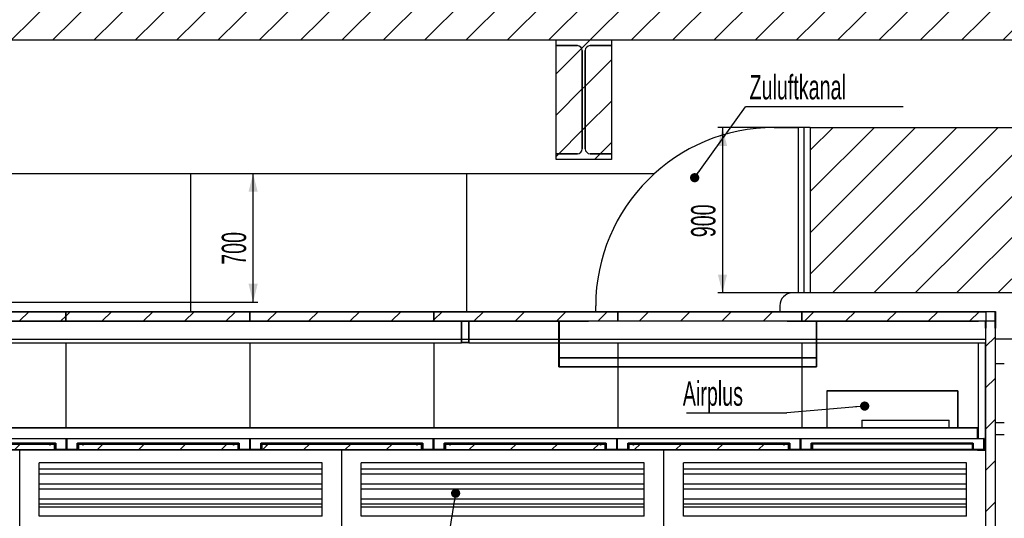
# Model space of a CAD drawing. Header units: millimetres. Extents: x 250 to 59450, y 0 to 41800.
# Tile 135 of 148: x 45332 to 50682, y 31462 to 34173. Entities that reach past the tile are written whole.
import ezdxf

# ---------------------------------------------------------------- set-up
doc = ezdxf.new("R2010")
doc.units = ezdxf.units.MM
doc.header["$LTSCALE"] = 50
doc.linetypes.add('CENTER', pattern=[10.16, 6.35, -1.27, 1.27, -1.27])
for name, color, linetype in [('MASS', 29, 'Continuous'), ('SCHNITT', 5, 'CENTER'), ('TEXT_1', 176, 'Continuous')]:
    doc.layers.add(name, color=color, linetype=linetype)
doc.styles.add('SLDTEXTSTYLE0', font='TXT', dxfattribs={"width": 0.605})
doc.dimstyles.new('SLDDIMSTYLE1', dxfattribs={"dimtxt": 0.18, "dimasz": 50, "dimexe": 0, "dimexo": 0.0625, "dimgap": 0, "dimtad": 0, "dimtih": 1, "dimtoh": 1, "dimdec": 0, "dimrnd": 1e-09, "dimzin": 0, "dimdsep": 46, "dimtxsty": 'Standard', "dimblk1": 'DOT', "dimblk2": 'DOT', "dimsah": 1, "dimcen": 0.09, "dimadec": 0, "dimazin": 0, "dimtfac": 50, "dimtdec": 0, "dimtofl": 0, "dimtmove": 0, "dimatfit": 3, "dimldrblk": 'DOT', "dimfxl": 1, "dimfrac": 2, "dimtolj": 1, "dimtzin": 0, "dimarcsym": 0})
doc.dimstyles.new('SLDDIMSTYLE2', dxfattribs={"dimtxt": 128.415934, "dimasz": 100, "dimexe": 0, "dimexo": 0.0625, "dimgap": 32.103984, "dimtad": 1, "dimdec": 1, "dimrnd": 1e-09, "dimzin": 12, "dimdsep": 46, "dimtxsty": 'SLDTEXTSTYLE0', "dimsah": 1, "dimcen": 0.09, "dimadec": 0, "dimazin": 3, "dimtfac": 1, "dimtdec": 1, "dimtofl": 0, "dimtmove": 0, "dimatfit": 3, "dimfxl": 1, "dimfrac": 2, "dimtolj": 1, "dimtzin": 12, "dimarcsym": 0})

# ---------------------------------------------------------------- blocks, each defined once
blk = doc.blocks.new('_D_62')
at = {"layer": 'MASS'}
for p, q in [((43561.1, 31683.2), (42660.7, 31683.2)), ((42685.7, 28733.2), (42685.7, 31683.2))]:
    blk.add_line(p, q, dxfattribs=at)
for points in [[(42685.7, 31683.2), (42660.7, 31583.2), (42710.7, 31583.2)], [(42685.7, 28733.2), (42710.7, 28833.2), (42660.7, 28833.2)]]:
    blk.add_solid(points, dxfattribs=at)
at = {"layer": 'MASS', "char_height": 132.29, "attachment_point": 1, "rotation": 90, "style": 'SLDTEXTSTYLE0'}
for s, insert in [('2950', (42515.1, 30232.7)), ('Tor li.', (42515.1, 29791.7))]:
    blk.add_mtext(s, dxfattribs=dict(at, insert=insert))
blk = doc.blocks.new('_D_63')
at = {"layer": 'MASS'}
for p, q in [((43482.4, 31733.2), (42360.5, 31733.2)), ((42385.5, 28733.2), (42385.5, 31733.2))]:
    blk.add_line(p, q, dxfattribs=at)
for points in [[(42385.5, 31733.2), (42360.5, 31633.2), (42410.5, 31633.2)], [(42385.5, 28733.2), (42410.5, 28833.2), (42360.5, 28833.2)]]:
    blk.add_solid(points, dxfattribs=at)
at = {"layer": 'MASS', "attachment_point": 1, "rotation": 90, "style": 'SLDTEXTSTYLE0'}
for s, insert, char_height in [('3000', (42215, 30556.6), 132.29), ('Torrahmen li.', (42215, 29517.8), 132.292)]:
    blk.add_mtext(s, dxfattribs=dict(at, insert=insert, char_height=char_height))
blk = doc.blocks.new('_D_64')
at = {"layer": 'MASS'}
for p, q in [((43532.4, 31833.2), (42053.4, 31833.2)), ((42078.4, 28733.2), (42078.4, 31833.2))]:
    blk.add_line(p, q, dxfattribs=at)
for points in [[(42078.4, 31833.2), (42053.4, 31733.2), (42103.4, 31733.2)], [(42078.4, 28733.2), (42103.4, 28833.2), (42053.4, 28833.2)]]:
    blk.add_solid(points, dxfattribs=at)
at = {"layer": 'MASS', "attachment_point": 1, "rotation": 90, "style": 'SLDTEXTSTYLE0'}
for s, insert, char_height in [('3100', (41907.9, 30689.8), 132.29), ('UK Filterdecke', (41907.9, 29484.5), 132.292)]:
    blk.add_mtext(s, dxfattribs=dict(at, insert=insert, char_height=char_height))
blk = doc.blocks.new('_D_65')
at = {"layer": 'MASS'}
for p, q in [((43482.4, 32585.2), (41744, 32585.2)), ((41769, 28733.2), (41769, 32585.2))]:
    blk.add_line(p, q, dxfattribs=at)
for points in [[(41769, 32585.2), (41744, 32485.2), (41794, 32485.2)], [(41769, 28733.2), (41794, 28833.2), (41744, 28833.2)]]:
    blk.add_solid(points, dxfattribs=at)
at = {"layer": 'MASS', "char_height": 132.29, "attachment_point": 1, "rotation": 90, "style": 'SLDTEXTSTYLE0'}
for s, insert in [('3852', (41598.4, 30914)), ('OK Kabine', (41598.4, 30012.4))]:
    blk.add_mtext(s, dxfattribs=dict(at, insert=insert))
blk = doc.blocks.new('_D_66')
at = {"layer": 'MASS'}
for p, q in [((44887.4, 33337.2), (46625.7, 33337.2)), ((46600.7, 32637.2), (46600.7, 33337.2)), ((44887.4, 32637.2), (46625.7, 32637.2))]:
    blk.add_line(p, q, dxfattribs=at)
for points in [[(46600.7, 33337.2), (46575.7, 33237.2), (46625.7, 33237.2)], [(46600.7, 32637.2), (46625.7, 32737.2), (46575.7, 32737.2)]]:
    blk.add_solid(points, dxfattribs=at)
at = {"layer": 'MASS', "insert": (46430.2, 32840.2), "char_height": 132.29, "attachment_point": 1, "rotation": 90, "style": 'SLDTEXTSTYLE0'}
blk.add_mtext('700', dxfattribs=at)
blk = doc.blocks.new('_D_68')
at = {"layer": 'MASS'}
blk.add_line((41220.3, 34063.2), (41220.3, 28733.2), dxfattribs=at)
for points in [[(41220.3, 34063.2), (41195.3, 33963.2), (41245.3, 33963.2)], [(41220.3, 28733.2), (41245.3, 28833.2), (41195.3, 28833.2)]]:
    blk.add_solid(points, dxfattribs=at)
at = {"layer": 'MASS', "insert": (41049.8, 31202.2), "char_height": 132.29, "attachment_point": 1, "rotation": 90, "style": 'SLDTEXTSTYLE0'}
blk.add_mtext('5330', dxfattribs=at)
blk = doc.blocks.new('_D_70')
at = {"layer": 'MASS'}
for p, q in [((49577.8, 33587.2), (49125.9, 33587.2)), ((49150.9, 33587.2), (49150.9, 32687.2)), ((49577.8, 32687.2), (49125.9, 32687.2))]:
    blk.add_line(p, q, dxfattribs=at)
for points in [[(49150.9, 33587.2), (49125.9, 33487.2), (49175.9, 33487.2)], [(49150.9, 32687.2), (49175.9, 32787.2), (49125.9, 32787.2)]]:
    blk.add_solid(points, dxfattribs=at)
at = {"layer": 'MASS', "insert": (48980.4, 32990.2), "char_height": 132.29, "attachment_point": 1, "rotation": 90, "style": 'SLDTEXTSTYLE0'}
blk.add_mtext('900', dxfattribs=at)
blk = doc.blocks.new('SW_NOTE_0_47')
at = {"layer": 'TEXT_1', "color": 0}
blk.add_line((857.1, 0), (0, 0), dxfattribs=at)
at = {"layer": 'TEXT_1', "color": 0, "insert": (22.8, 172.5), "char_height": 132.292, "attachment_point": 1, "style": 'SLDTEXTSTYLE0'}
blk.add_mtext('Zuluftkanal', dxfattribs=at)
blk = doc.blocks.new('_Dot')
at = {"color": 0, "linetype": 'ByBlock', "lineweight": -2}
blk.add_line((-0.5, 0), (-1, 0), dxfattribs=at)
at = {"color": 0, "linetype": 'ByBlock', "const_width": 0.5}
blk.add_lwpolyline([(-0.25, 0, 1), (0.25, 0, 1)], format="xyb", close=True, dxfattribs=at)
blk = doc.blocks.new('SW_NOTE_0_58')
at = {"layer": 'TEXT_1', "color": 0}
blk.add_line((-544.2, 0), (0, 0), dxfattribs=at)
at = {"layer": 'TEXT_1', "color": 0, "insert": (-564.5, 171.6), "char_height": 132.29, "attachment_point": 1, "style": 'SLDTEXTSTYLE0'}
blk.add_mtext('Airplus', dxfattribs=at)

msp = doc.modelspace()

# ---------------------------------------------------------------- hatches: boundary and pattern name
at = {"linetype": 'Continuous', "lineweight": 18}
h = msp.add_hatch(dxfattribs=at)
h.set_pattern_fill('ANSI31', scale=50, style=0)
h.paths.add_polyline_path([(27887.36, 34063.17), (51132.36, 34063.17), (51132.36, 34283.17), (27887.36, 34283.17)], flags=0)
h = msp.add_hatch(dxfattribs=at)
h.set_pattern_fill('ANSI31', scale=50, style=0)
edge = h.paths.add_edge_path(flags=0)
edge.add_arc((48362.36, 34005.17), 27, 0, 90, ccw=False)
edge.add_line((48389.36, 34005.17), (48389.36, 33471.17))
edge.add_arc((48362.36, 33471.17), 27, 270, 360, ccw=False)
edge.add_line((48362.36, 33444.17), (48247.36, 33444.17))
edge.add_line((48247.36, 33444.17), (48247.36, 33413.17))
edge.add_line((48247.36, 33413.17), (48547.36, 33413.17))
edge.add_line((48547.36, 33413.17), (48547.36, 33444.17))
edge.add_line((48547.36, 33444.17), (48432.36, 33444.17))
edge.add_arc((48432.36, 33471.17), 27, 180, 270, ccw=False)
edge.add_line((48405.36, 33471.17), (48405.36, 34005.17))
edge.add_arc((48432.36, 34005.17), 27, 90, 180, ccw=False)
edge.add_line((48432.36, 34032.17), (48547.36, 34032.17))
edge.add_line((48547.36, 34032.17), (48547.36, 34063.17))
edge.add_line((48547.36, 34063.17), (48247.36, 34063.17))
edge.add_line((48247.36, 34063.17), (48247.36, 34032.17))
edge.add_line((48247.36, 34032.17), (48362.36, 34032.17))
h = msp.add_hatch(dxfattribs=at)
h.set_pattern_fill('ANSI31', scale=50, style=0)
edge = h.paths.add_edge_path(flags=0)
edge.add_arc((48362.36, 34005.17), 27, 0, 90)
edge.add_line((48362.36, 34032.17), (48247.36, 34032.17))
edge.add_line((48247.36, 34032.17), (48247.36, 33444.17))
edge.add_line((48247.36, 33444.17), (48362.36, 33444.17))
edge.add_arc((48362.36, 33471.17), 27, 270, 360)
edge.add_line((48389.36, 33471.17), (48389.36, 34005.17))
h = msp.add_hatch(dxfattribs=at)
h.set_pattern_fill('ANSI31', scale=50, style=0)
edge = h.paths.add_edge_path(flags=0)
edge.add_line((48432.36, 33444.17), (48547.36, 33444.17))
edge.add_line((48547.36, 33444.17), (48547.36, 34032.17))
edge.add_line((48547.36, 34032.17), (48432.36, 34032.17))
edge.add_arc((48432.36, 34005.17), 27, 90, 180)
edge.add_line((48405.36, 34005.17), (48405.36, 33471.17))
edge.add_arc((48432.36, 33471.17), 27, 180, 270)
at = {"layer": 'SCHNITT', "linetype": 'Continuous', "lineweight": 18}
h = msp.add_hatch(dxfattribs=at)
h.set_pattern_fill('ANSI31', color=256, scale=50, angle=3e-322, style=0)
h.paths.add_polyline_path([(50862.36, 32687.17), (50862.36, 33587.17), (49627.77, 33587.17), (49627.77, 32687.17)], flags=0)
h = msp.add_hatch(dxfattribs=at)
h.set_pattern_fill('ANSI31', color=256, scale=50, angle=3e-322, style=0)
h.paths.add_polyline_path([(45582.36, 32585.17), (44582.36, 32585.17), (44582.36, 32535.17), (45582.36, 32535.17)], flags=0)
h = msp.add_hatch(dxfattribs=at)
h.set_pattern_fill('ANSI31', color=256, scale=50, angle=3e-322, style=0)
h.paths.add_polyline_path([(46582.36, 32585.17), (45582.36, 32585.17), (45582.36, 32535.17), (46582.36, 32535.17)], flags=0)
h = msp.add_hatch(dxfattribs=at)
h.set_pattern_fill('ANSI31', color=256, scale=50, angle=3e-322, style=0)
h.paths.add_polyline_path([(47582.36, 32585.17), (46582.36, 32585.17), (46582.36, 32535.17), (47582.36, 32535.17)], flags=0)
h = msp.add_hatch(dxfattribs=at)
h.set_pattern_fill('ANSI31', color=256, scale=50, angle=3e-322, style=0)
h.paths.add_polyline_path([(48582.36, 32585.17), (47582.36, 32585.17), (47582.36, 32535.17), (48582.36, 32535.17)], flags=0)
h = msp.add_hatch(dxfattribs=at)
h.set_pattern_fill('ANSI31', color=256, scale=50, angle=3e-322, style=0)
h.paths.add_polyline_path([(48437.22, 32587.17), (48422.36, 32587.17), (48422.36, 32585.17), (48437.22, 32585.17)], flags=0)
h = msp.add_hatch(dxfattribs=at)
h.set_pattern_fill('ANSI31', color=256, scale=50, angle=3e-322, style=0)
h.paths.add_polyline_path([(48437.22, 32585.17), (49487.49, 32585.17), (49487.49, 32587.17), (48437.22, 32587.17)], flags=0)
h = msp.add_hatch(dxfattribs=at)
h.set_pattern_fill('ANSI31', color=256, scale=50, angle=3e-322, style=0)
h.paths.add_polyline_path([(49582.36, 32585.17), (48582.36, 32585.17), (48582.36, 32535.17), (49582.36, 32535.17)], flags=0)
h = msp.add_hatch(dxfattribs=at)
h.set_pattern_fill('ANSI31', color=256, scale=50, angle=3e-322, style=0)
h.paths.add_polyline_path([(49502.36, 32587.17), (49487.49, 32587.17), (49487.49, 32585.17), (49502.36, 32585.17)], flags=0)
h = msp.add_hatch(dxfattribs=at)
h.set_pattern_fill('ANSI31', color=256, scale=50, angle=3e-322, style=0)
h.paths.add_polyline_path([(50582.36, 32585.17), (49582.36, 32585.17), (49582.36, 32535.17), (50582.36, 32535.17)], flags=0)
h = msp.add_hatch(dxfattribs=at)
h.set_pattern_fill('ANSI31', color=256, scale=50, angle=3e-322, style=0)
h.paths.add_polyline_path([(50634.36, 32495.17), (50634.36, 32587.17), (50542.36, 32587.17), (50542.36, 32585.17), (50632.36, 32585.17), (50632.36, 32495.17)], flags=0)
h = msp.add_hatch(dxfattribs=at)
h.set_pattern_fill('ANSI31', color=256, scale=50, angle=3e-322, style=0)
h.paths.add_polyline_path([(47732.36, 32535.17), (47732.36, 32415.17), (47772.36, 32415.17), (47772.36, 32535.17)], flags=0)
h.paths.add_polyline_path([(47770.36, 32417.17), (47734.36, 32417.17), (47734.36, 32533.17), (47770.36, 32533.17)], flags=0)
h = msp.add_hatch(dxfattribs=at)
h.set_pattern_fill('ANSI31', color=256, scale=50, angle=3e-322, style=0)
h.paths.add_polyline_path([(48263.36, 32535.17), (48212.36, 32535.17), (48212.36, 32534.17), (48262.36, 32534.17), (48262.36, 32285.17), (49662.36, 32285.17), (49662.36, 32534.17), (49712.36, 32534.17), (49712.36, 32535.17), (49661.36, 32535.17), (49661.36, 32286.17), (48263.36, 32286.17)], flags=0)
h = msp.add_hatch(dxfattribs=at)
h.set_pattern_fill('ANSI31', color=256, scale=50, angle=3e-322, style=0)
h.paths.add_polyline_path([(48422.36, 32535.17), (48422.36, 32533.17), (48437.22, 32533.17), (48437.22, 32535.17)], flags=0)
h = msp.add_hatch(dxfattribs=at)
h.set_pattern_fill('ANSI31', color=256, scale=50, angle=3e-322, style=0)
h.paths.add_polyline_path([(48437.22, 32533.17), (49487.49, 32533.17), (49487.49, 32535.17), (48437.22, 32535.17)], flags=0)
h = msp.add_hatch(dxfattribs=at)
h.set_pattern_fill('ANSI31', color=256, scale=50, angle=3e-322, style=0)
h.paths.add_polyline_path([(49502.36, 32533.17), (49502.36, 32535.17), (49487.49, 32535.17), (49487.49, 32533.17)], flags=0)
h = msp.add_hatch(dxfattribs=at)
h.set_pattern_fill('ANSI31', color=256, scale=50, angle=3e-322, style=0)
h.paths.add_polyline_path([(50582.36, 32495.17), (50582.36, 32535.17), (50542.36, 32535.17), (50542.36, 32533.17), (50580.36, 32533.17), (50580.36, 32495.17)], flags=0)
h = msp.add_hatch(dxfattribs=at)
h.set_pattern_fill('ANSI31', color=256, scale=50, angle=3e-322, style=0)
h.paths.add_polyline_path([(50632.36, 32535.17), (50582.36, 32535.17), (50582.36, 30663.17), (50632.36, 30663.17)], flags=0)
h = msp.add_hatch(dxfattribs=at)
h.set_pattern_fill('ANSI31', color=256, scale=50, angle=3e-322, style=0)
h.paths.add_polyline_path([(45496.86, 31871.17), (45496.86, 31860.17), (45498.36, 31860.17), (45498.36, 31869.67), (45526.86, 31869.67), (45526.86, 31835.17), (45586.86, 31835.17), (45586.86, 31895.17), (45571.86, 31895.17), (45571.86, 31893.67), (45585.36, 31893.67), (45585.36, 31836.67), (45528.36, 31836.67), (45528.36, 31871.17)], flags=0)
h = msp.add_hatch(dxfattribs=at)
h.set_pattern_fill('ANSI31', color=256, scale=50, angle=3e-322, style=0)
h.paths.add_polyline_path([(45601.86, 31893.67), (45601.86, 31895.17), (45586.86, 31895.17), (45586.86, 31835.17), (45646.86, 31835.17), (45646.86, 31869.67), (45675.36, 31869.67), (45675.36, 31860.17), (45676.86, 31860.17), (45676.86, 31871.17), (45645.36, 31871.17), (45645.36, 31836.67), (45588.36, 31836.67), (45588.36, 31893.67)], flags=0)
h = msp.add_hatch(dxfattribs=at)
h.set_pattern_fill('ANSI31', color=256, scale=50, angle=3e-322, style=0)
h.paths.add_polyline_path([(46493.86, 31871.17), (46493.86, 31860.17), (46495.36, 31860.17), (46495.36, 31869.67), (46523.86, 31869.67), (46523.86, 31835.17), (46583.86, 31835.17), (46583.86, 31895.17), (46568.86, 31895.17), (46568.86, 31893.67), (46582.36, 31893.67), (46582.36, 31836.67), (46525.36, 31836.67), (46525.36, 31871.17)], flags=0)
h = msp.add_hatch(dxfattribs=at)
h.set_pattern_fill('ANSI31', color=256, scale=50, angle=3e-322, style=0)
h.paths.add_polyline_path([(46598.86, 31893.67), (46598.86, 31895.17), (46583.86, 31895.17), (46583.86, 31835.17), (46643.86, 31835.17), (46643.86, 31869.67), (46672.36, 31869.67), (46672.36, 31860.17), (46673.86, 31860.17), (46673.86, 31871.17), (46642.36, 31871.17), (46642.36, 31836.67), (46585.36, 31836.67), (46585.36, 31893.67)], flags=0)
h = msp.add_hatch(dxfattribs=at)
h.set_pattern_fill('ANSI31', color=256, scale=50, angle=3e-322, style=0)
h.paths.add_polyline_path([(47490.86, 31871.17), (47490.86, 31860.17), (47492.36, 31860.17), (47492.36, 31869.67), (47520.86, 31869.67), (47520.86, 31835.17), (47580.86, 31835.17), (47580.86, 31895.17), (47565.86, 31895.17), (47565.86, 31893.67), (47579.36, 31893.67), (47579.36, 31836.67), (47522.36, 31836.67), (47522.36, 31871.17)], flags=0)
h = msp.add_hatch(dxfattribs=at)
h.set_pattern_fill('ANSI31', color=256, scale=50, angle=3e-322, style=0)
h.paths.add_polyline_path([(47595.86, 31893.67), (47595.86, 31895.17), (47580.86, 31895.17), (47580.86, 31835.17), (47640.86, 31835.17), (47640.86, 31869.67), (47669.36, 31869.67), (47669.36, 31860.17), (47670.86, 31860.17), (47670.86, 31871.17), (47639.36, 31871.17), (47639.36, 31836.67), (47582.36, 31836.67), (47582.36, 31893.67)], flags=0)
h = msp.add_hatch(dxfattribs=at)
h.set_pattern_fill('ANSI31', color=256, scale=50, angle=3e-322, style=0)
h.paths.add_polyline_path([(48487.86, 31871.17), (48487.86, 31860.17), (48489.36, 31860.17), (48489.36, 31869.67), (48517.86, 31869.67), (48517.86, 31835.17), (48577.86, 31835.17), (48577.86, 31895.17), (48562.86, 31895.17), (48562.86, 31893.67), (48576.36, 31893.67), (48576.36, 31836.67), (48519.36, 31836.67), (48519.36, 31871.17)], flags=0)
h = msp.add_hatch(dxfattribs=at)
h.set_pattern_fill('ANSI31', color=256, scale=50, angle=3e-322, style=0)
h.paths.add_polyline_path([(48592.86, 31893.67), (48592.86, 31895.17), (48577.86, 31895.17), (48577.86, 31835.17), (48637.86, 31835.17), (48637.86, 31869.67), (48666.36, 31869.67), (48666.36, 31860.17), (48667.86, 31860.17), (48667.86, 31871.17), (48636.36, 31871.17), (48636.36, 31836.67), (48579.36, 31836.67), (48579.36, 31893.67)], flags=0)
h = msp.add_hatch(dxfattribs=at)
h.set_pattern_fill('ANSI31', color=256, scale=50, angle=3e-322, style=0)
h.paths.add_polyline_path([(49484.86, 31871.17), (49484.86, 31860.17), (49486.36, 31860.17), (49486.36, 31869.67), (49514.86, 31869.67), (49514.86, 31835.17), (49574.86, 31835.17), (49574.86, 31895.17), (49559.86, 31895.17), (49559.86, 31893.67), (49573.36, 31893.67), (49573.36, 31836.67), (49516.36, 31836.67), (49516.36, 31871.17)], flags=0)
h = msp.add_hatch(dxfattribs=at)
h.set_pattern_fill('ANSI31', color=256, scale=50, angle=3e-322, style=0)
h.paths.add_polyline_path([(50571.86, 31835.17), (50571.86, 31895.17), (50556.86, 31895.17), (50556.86, 31893.67), (50570.36, 31893.67), (50570.36, 31836.67), (50513.36, 31836.67), (50513.36, 31871.17), (49633.36, 31871.17), (49633.36, 31836.67), (49576.36, 31836.67), (49576.36, 31893.67), (49589.86, 31893.67), (49589.86, 31895.17), (49574.86, 31895.17), (49574.86, 31835.17), (49634.86, 31835.17), (49634.86, 31869.67), (50511.86, 31869.67), (50511.86, 31835.17)], flags=0)
h = msp.add_hatch(dxfattribs=at)
h.set_pattern_fill('ANSI31', color=256, scale=50, angle=3e-322, style=0)
h.paths.add_polyline_path([(45521.86, 31865.17), (44654.86, 31865.17), (44654.86, 31835.17), (45521.86, 31835.17)], flags=0)
h = msp.add_hatch(dxfattribs=at)
h.set_pattern_fill('ANSI31', color=256, scale=50, angle=3e-322, style=0)
h.paths.add_polyline_path([(46518.86, 31865.17), (45651.86, 31865.17), (45651.86, 31835.17), (46518.86, 31835.17)], flags=0)
h = msp.add_hatch(dxfattribs=at)
h.set_pattern_fill('ANSI31', color=256, scale=50, angle=3e-322, style=0)
h.paths.add_polyline_path([(47515.86, 31865.17), (46648.86, 31865.17), (46648.86, 31835.17), (47515.86, 31835.17)], flags=0)
h = msp.add_hatch(dxfattribs=at)
h.set_pattern_fill('ANSI31', color=256, scale=50, angle=3e-322, style=0)
h.paths.add_polyline_path([(48512.86, 31865.17), (47645.86, 31865.17), (47645.86, 31835.17), (48512.86, 31835.17)], flags=0)
h = msp.add_hatch(dxfattribs=at)
h.set_pattern_fill('ANSI31', color=256, scale=50, angle=3e-322, style=0)
h.paths.add_polyline_path([(49509.86, 31865.17), (48642.86, 31865.17), (48642.86, 31835.17), (49509.86, 31835.17)], flags=0)
h = msp.add_hatch(dxfattribs=at)
h.set_pattern_fill('ANSI31', color=256, scale=50, angle=3e-322, style=0)
h.paths.add_polyline_path([(50537.36, 31835.17), (50537.36, 31833.17), (50582.36, 31833.17), (50582.36, 31883.17), (50580.36, 31883.17), (50580.36, 31835.17)], flags=0)

# ---------------------------------------------------------------- linework, layer by layer
at = {"color": 250, "linetype": 'Continuous', "lineweight": 25, "true_color": 0x404040}
for p, q in [((27887.36, 34063.17), (51132.36, 34063.17)), ((48247.36, 34032.17), (48247.36, 34063.17)), ((48247.36, 34063.17), (48547.36, 34063.17)), ((48247.36, 33444.17), (48247.36, 34032.17)), ((48247.36, 34032.17), (48362.36, 34032.17)), ((48362.36, 34032.17), (48247.36, 34032.17)), ((48547.36, 34032.17), (48432.36, 34032.17)), ((48432.36, 34032.17), (48547.36, 34032.17)), ((48547.36, 34063.17), (48547.36, 34032.17)), ((48547.36, 34032.17), (48547.36, 33444.17)), ((48389.36, 34005.17), (48389.36, 33471.17)), ((48389.36, 33471.17), (48389.36, 34005.17)), ((48405.36, 34005.17), (48405.36, 33471.17)), ((48405.36, 33471.17), (48405.36, 34005.17)), ((48362.36, 33444.17), (48247.36, 33444.17)), ((48247.36, 33444.17), (48362.36, 33444.17)), ((48247.36, 33413.17), (48247.36, 33444.17)), ((48432.36, 33444.17), (48547.36, 33444.17)), ((48547.36, 33444.17), (48432.36, 33444.17)), ((48547.36, 33444.17), (48547.36, 33413.17)), ((48547.36, 33413.17), (48247.36, 33413.17))]:
    msp.add_line(p, q, dxfattribs=at)
at = {"color": 36, "linetype": 'Continuous', "lineweight": 25, "true_color": 0x7c3c04}
for p, q in [((49432.36, 33587.17), (49562.36, 33587.17)), ((49562.36, 33587.17), (49562.36, 32687.17)), ((49562.36, 33587.17), (49562.36, 32687.17)), ((49592.36, 33587.17), (49562.36, 33587.17)), ((49592.36, 33587.17), (49592.36, 32687.17)), ((49627.77, 33587.17), (49592.36, 33587.17)), ((49627.77, 33587.17), (49627.77, 32687.17)), ((49627.77, 33587.17), (50862.36, 33587.17)), ((45182.36, 33337.17), (46262.36, 33337.17)), ((46262.36, 32587.17), (46262.36, 33337.17)), ((46262.36, 32587.17), (46262.36, 33337.17)), ((46262.36, 33337.17), (47762.36, 33337.17)), ((47762.36, 32587.17), (47762.36, 33337.17)), ((47762.36, 33337.17), (48782.36, 33337.17)), ((47762.36, 32587.17), (47762.36, 33337.17)), ((49562.36, 32687.17), (49532.36, 32687.17)), ((49592.36, 32687.17), (49562.36, 32687.17)), ((49627.77, 32687.17), (49592.36, 32687.17)), ((50862.36, 32687.17), (49627.77, 32687.17)), ((48462.36, 32587.17), (48462.36, 32617.17)), ((49462.36, 32617.17), (49462.36, 32587.17)), ((50634.36, 32437.17), (50730.36, 32437.17))]:
    msp.add_line(p, q, dxfattribs=at)
at = {"color": 7, "linetype": 'Continuous', "lineweight": 25}
for p, q in [((43622.36, 32587.17), (48422.36, 32587.17)), ((44582.36, 32585.17), (45582.36, 32585.17)), ((45582.36, 32535.17), (45582.36, 32585.17)), ((45582.36, 32585.17), (46582.36, 32585.17)), ((45582.36, 32585.17), (45582.36, 32535.17)), ((46582.36, 32585.17), (46582.36, 32535.17)), ((46582.36, 32535.17), (46582.36, 32585.17)), ((46582.36, 32585.17), (47582.36, 32585.17)), ((47582.36, 32535.17), (47582.36, 32585.17)), ((47582.36, 32585.17), (48582.36, 32585.17)), ((47582.36, 32585.17), (47582.36, 32535.17)), ((48422.36, 32585.17), (48422.36, 32587.17)), ((48422.36, 32587.17), (48437.22, 32587.17)), ((48437.22, 32585.17), (48422.36, 32585.17)), ((48437.22, 32585.17), (48437.22, 32587.17)), ((48437.22, 32587.17), (48437.22, 32585.17)), ((48437.22, 32587.17), (49487.49, 32587.17)), ((49487.49, 32585.17), (48437.22, 32585.17)), ((48582.36, 32585.17), (49582.36, 32585.17)), ((48582.36, 32535.17), (48582.36, 32585.17)), ((48582.36, 32585.17), (48582.36, 32535.17)), ((49487.49, 32587.17), (49487.49, 32585.17)), ((49487.49, 32587.17), (49502.36, 32587.17)), ((49487.49, 32585.17), (49487.49, 32587.17)), ((49502.36, 32585.17), (49487.49, 32585.17)), ((49502.36, 32587.17), (50542.36, 32587.17)), ((49502.36, 32587.17), (49502.36, 32585.17)), ((49582.36, 32585.17), (49582.36, 32535.17)), ((49582.36, 32535.17), (49582.36, 32585.17)), ((49582.36, 32585.17), (50582.36, 32585.17)), ((50542.36, 32585.17), (50542.36, 32587.17)), ((50542.36, 32587.17), (50634.36, 32587.17)), ((50632.36, 32585.17), (50542.36, 32585.17)), ((50582.36, 32585.17), (50582.36, 32535.17)), ((50632.36, 32495.17), (50632.36, 32585.17)), ((50634.36, 32587.17), (50634.36, 32495.17)), ((44582.36, 32535.17), (45582.36, 32535.17)), ((44922.36, 32533.17), (47732.36, 32533.17)), ((45582.36, 32535.17), (46582.36, 32535.17)), ((46582.36, 32535.17), (47582.36, 32535.17)), ((47582.36, 32535.17), (48582.36, 32535.17)), ((47732.36, 32535.17), (47772.36, 32535.17)), ((47732.36, 32415.17), (47732.36, 32535.17)), ((47734.36, 32533.17), (47770.36, 32533.17)), ((47734.36, 32417.17), (47734.36, 32533.17)), ((47770.36, 32533.17), (47770.36, 32417.17)), ((47772.36, 32535.17), (47772.36, 32415.17)), ((47772.36, 32533.17), (48422.36, 32533.17)), ((48212.36, 32535.17), (48263.36, 32535.17)), ((48212.36, 32534.17), (48212.36, 32535.17)), ((48262.36, 32534.17), (48212.36, 32534.17)), ((48262.36, 32285.17), (48262.36, 32534.17)), ((48262.36, 32533.17), (48262.36, 32435.17)), ((48262.36, 32435.17), (48262.36, 32533.17)), ((48263.36, 32535.17), (48263.36, 32286.17)), ((48263.36, 32435.17), (48263.36, 32533.17)), ((48263.36, 32533.17), (48263.36, 32435.17)), ((48422.36, 32533.17), (48422.36, 32535.17)), ((48422.36, 32535.17), (48437.22, 32535.17)), ((48437.22, 32533.17), (48422.36, 32533.17)), ((48437.22, 32533.17), (48437.22, 32535.17)), ((48437.22, 32535.17), (48437.22, 32533.17)), ((48437.22, 32535.17), (49487.49, 32535.17)), ((49487.49, 32533.17), (48437.22, 32533.17)), ((48582.36, 32535.17), (49582.36, 32535.17)), ((49487.49, 32535.17), (49487.49, 32533.17)), ((49487.49, 32535.17), (49502.36, 32535.17)), ((49487.49, 32533.17), (49487.49, 32535.17)), ((49502.36, 32533.17), (49487.49, 32533.17)), ((49502.36, 32535.17), (49502.36, 32533.17)), ((49502.36, 32533.17), (50542.36, 32533.17)), ((49582.36, 32535.17), (50582.36, 32535.17)), ((49661.36, 32286.17), (49661.36, 32535.17)), ((49661.36, 32535.17), (49712.36, 32535.17)), ((49661.36, 32533.17), (49661.36, 32435.17)), ((49661.36, 32435.17), (49661.36, 32533.17)), ((49662.36, 32534.17), (49662.36, 32285.17)), ((49712.36, 32534.17), (49662.36, 32534.17)), ((49662.36, 32435.17), (49662.36, 32533.17)), ((49662.36, 32533.17), (49662.36, 32435.17)), ((49712.36, 32535.17), (49712.36, 32534.17)), ((50542.36, 32533.17), (50542.36, 32535.17)), ((50542.36, 32535.17), (50582.36, 32535.17)), ((50580.36, 32533.17), (50542.36, 32533.17)), ((50580.36, 32495.17), (50580.36, 32533.17)), ((50582.36, 32535.17), (50582.36, 32495.17)), ((50582.36, 32535.17), (50632.36, 32535.17)), ((50582.36, 30663.17), (50582.36, 32535.17)), ((50632.36, 32535.17), (50632.36, 30663.17)), ((50582.36, 32495.17), (50580.36, 32495.17)), ((50634.36, 32495.17), (50632.36, 32495.17)), ((50634.36, 30654.67), (50634.36, 32495.17)), ((44922.36, 32435.17), (47732.36, 32435.17)), ((47734.36, 32435.17), (47770.36, 32435.17)), ((47772.36, 32435.17), (50582.36, 32435.17)), ((44922.36, 32415.17), (47732.36, 32415.17)), ((45582.36, 32415.17), (45582.36, 31953.17)), ((45582.36, 32415.17), (45582.36, 31953.17)), ((46582.36, 32415.17), (46582.36, 31953.17)), ((46582.36, 32415.17), (46582.36, 31953.17)), ((47582.36, 32415.17), (47582.36, 31953.17)), ((47582.36, 32415.17), (47582.36, 31953.17)), ((47772.36, 32415.17), (47732.36, 32415.17)), ((47770.36, 32417.17), (47734.36, 32417.17)), ((47772.36, 32415.17), (50582.36, 32415.17)), ((48262.36, 32415.17), (48262.36, 32285.17)), ((48262.36, 32415.17), (48262.36, 32285.17)), ((48262.36, 32285.17), (48262.36, 32415.17)), ((48263.36, 32335.17), (48263.36, 32415.17)), ((48263.36, 32335.17), (48263.36, 32415.17)), ((48263.36, 32415.17), (48263.36, 32335.17)), ((48582.36, 32415.17), (48582.36, 31953.17)), ((48582.36, 32415.17), (48582.36, 31953.17)), ((49582.36, 32415.17), (49582.36, 31953.17)), ((49582.36, 32415.17), (49582.36, 31953.17)), ((49661.36, 32415.17), (49661.36, 32335.17)), ((49661.36, 32415.17), (49661.36, 32335.17)), ((49661.36, 32335.17), (49661.36, 32415.17)), ((49662.36, 32285.17), (49662.36, 32415.17)), ((49662.36, 32285.17), (49662.36, 32415.17)), ((49662.36, 32415.17), (49662.36, 32285.17)), ((50542.36, 31895.17), (50542.36, 32415.17)), ((50580.36, 31883.17), (50580.36, 32415.17)), ((49661.36, 32335.17), (48263.36, 32335.17)), ((48263.36, 32335.17), (48263.36, 32286.17)), ((49661.36, 32335.17), (48263.36, 32335.17)), ((48263.36, 32335.17), (48263.36, 32286.17)), ((49661.36, 32335.17), (48263.36, 32335.17)), ((49661.36, 32335.17), (48263.36, 32335.17)), ((48263.36, 32286.17), (48263.36, 32335.17)), ((48263.36, 32335.17), (49661.36, 32335.17)), ((48263.36, 32335.17), (49661.36, 32335.17)), ((49661.36, 32286.17), (49661.36, 32335.17)), ((49661.36, 32286.17), (49661.36, 32335.17)), ((49661.36, 32335.17), (49661.36, 32286.17)), ((48262.36, 32285.17), (49662.36, 32285.17)), ((48262.36, 32285.17), (49662.36, 32285.17)), ((49662.36, 32285.17), (48262.36, 32285.17)), ((49662.36, 32285.17), (48262.36, 32285.17)), ((48263.36, 32286.17), (49661.36, 32286.17)), ((48263.36, 32286.17), (49661.36, 32286.17)), ((49661.36, 32286.17), (48263.36, 32286.17)), ((49661.36, 32286.17), (48263.36, 32286.17)), ((50429.86, 32155.17), (49717.86, 32155.17)), ((49717.86, 32155.17), (49717.86, 31953.17)), ((49717.86, 32155.17), (49717.86, 31953.17)), ((49717.86, 32155.17), (50429.86, 32155.17)), ((50428.86, 32154.17), (49718.86, 32154.17)), ((49718.86, 32154.17), (49718.86, 31953.17)), ((49718.86, 32154.17), (49718.86, 31953.17)), ((49718.86, 32154.17), (50428.86, 32154.17)), ((50428.86, 32154.17), (50428.86, 31953.17)), ((50428.86, 32154.17), (50428.86, 31953.17)), ((50429.86, 32155.17), (50429.86, 31953.17)), ((50429.86, 32155.17), (50429.86, 31953.17)), ((49908.36, 31995.17), (49908.36, 31953.17)), ((49908.36, 31995.17), (50383.36, 31995.17)), ((50383.36, 31953.17), (50383.36, 31995.17)), ((50537.36, 31953.17), (43627.36, 31953.17)), ((50537.36, 31951.17), (43627.36, 31951.17)), ((50537.36, 31951.17), (50537.36, 31953.17)), ((50537.36, 31895.17), (50537.36, 31951.17)), ((44604.86, 31895.17), (45571.86, 31895.17)), ((45571.86, 31895.17), (45586.86, 31895.17)), ((45571.86, 31893.67), (45571.86, 31895.17)), ((45585.36, 31893.67), (45571.86, 31893.67)), ((45585.36, 31836.67), (45585.36, 31893.67)), ((45586.86, 31835.17), (45586.86, 31895.17)), ((45586.86, 31895.17), (45601.86, 31895.17)), ((45586.86, 31895.17), (45586.86, 31835.17)), ((45601.86, 31893.67), (45588.36, 31893.67)), ((45588.36, 31893.67), (45588.36, 31836.67)), ((45601.86, 31895.17), (45601.86, 31893.67)), ((45601.86, 31895.17), (46568.86, 31895.17)), ((46568.86, 31893.67), (46568.86, 31895.17)), ((46568.86, 31895.17), (46583.86, 31895.17)), ((46582.36, 31893.67), (46568.86, 31893.67)), ((46582.36, 31836.67), (46582.36, 31893.67)), ((46583.86, 31895.17), (46583.86, 31835.17)), ((46583.86, 31895.17), (46598.86, 31895.17)), ((46583.86, 31835.17), (46583.86, 31895.17)), ((46598.86, 31893.67), (46585.36, 31893.67)), ((46585.36, 31893.67), (46585.36, 31836.67)), ((46598.86, 31895.17), (46598.86, 31893.67)), ((46598.86, 31895.17), (47565.86, 31895.17)), ((47565.86, 31893.67), (47565.86, 31895.17)), ((47565.86, 31895.17), (47580.86, 31895.17)), ((47579.36, 31893.67), (47565.86, 31893.67)), ((47579.36, 31836.67), (47579.36, 31893.67)), ((47580.86, 31895.17), (47580.86, 31835.17)), ((47580.86, 31835.17), (47580.86, 31895.17)), ((47580.86, 31895.17), (47595.86, 31895.17)), ((47595.86, 31893.67), (47582.36, 31893.67)), ((47582.36, 31893.67), (47582.36, 31836.67)), ((47595.86, 31895.17), (47595.86, 31893.67)), ((47595.86, 31895.17), (48562.86, 31895.17)), ((48562.86, 31893.67), (48562.86, 31895.17)), ((48562.86, 31895.17), (48577.86, 31895.17)), ((48576.36, 31893.67), (48562.86, 31893.67)), ((48576.36, 31836.67), (48576.36, 31893.67)), ((48577.86, 31895.17), (48577.86, 31835.17)), ((48577.86, 31895.17), (48592.86, 31895.17)), ((48577.86, 31835.17), (48577.86, 31895.17)), ((48592.86, 31893.67), (48579.36, 31893.67)), ((48579.36, 31893.67), (48579.36, 31836.67)), ((48592.86, 31895.17), (48592.86, 31893.67)), ((48592.86, 31895.17), (49559.86, 31895.17)), ((49559.86, 31893.67), (49559.86, 31895.17)), ((49559.86, 31895.17), (49574.86, 31895.17)), ((49573.36, 31893.67), (49559.86, 31893.67)), ((49573.36, 31836.67), (49573.36, 31893.67)), ((49574.86, 31835.17), (49574.86, 31895.17)), ((49574.86, 31895.17), (49589.86, 31895.17)), ((49574.86, 31895.17), (49574.86, 31835.17)), ((49589.86, 31893.67), (49576.36, 31893.67)), ((49576.36, 31893.67), (49576.36, 31836.67)), ((49589.86, 31895.17), (49589.86, 31893.67)), ((49589.86, 31895.17), (50556.86, 31895.17)), ((50556.86, 31895.17), (50571.86, 31895.17)), ((50556.86, 31893.67), (50556.86, 31895.17)), ((50570.36, 31893.67), (50556.86, 31893.67)), ((50570.36, 31836.67), (50570.36, 31893.67)), ((50572.86, 31895.17), (50571.86, 31895.17)), ((50571.86, 31895.17), (50571.86, 31835.17)), ((50572.86, 31895.17), (50572.86, 31835.17)), ((50537.36, 31833.17), (43627.36, 31833.17)), ((44654.86, 31865.17), (45521.86, 31865.17)), ((44654.86, 31835.17), (45521.86, 31835.17)), ((45496.86, 31871.17), (44679.86, 31871.17)), ((45332.36, 31831.24), (45332.36, 31833.17)), ((45332.36, 31831.24), (45332.36, 31833.17)), ((45496.86, 31860.17), (45496.86, 31871.17)), ((45496.86, 31871.17), (45528.36, 31871.17)), ((45498.36, 31860.17), (45496.86, 31860.17)), ((45498.36, 31869.67), (45498.36, 31860.17)), ((45526.86, 31869.67), (45498.36, 31869.67)), ((45521.86, 31835.17), (45521.86, 31865.17)), ((45526.86, 31835.17), (45521.86, 31835.17)), ((45526.86, 31835.17), (45526.86, 31869.67)), ((45586.86, 31835.17), (45526.86, 31835.17)), ((45528.36, 31871.17), (45528.36, 31836.67)), ((45528.36, 31836.67), (45585.36, 31836.67)), ((45646.86, 31835.17), (45586.86, 31835.17)), ((45588.36, 31836.67), (45645.36, 31836.67)), ((45645.36, 31836.67), (45645.36, 31871.17)), ((45645.36, 31871.17), (45676.86, 31871.17)), ((45646.86, 31869.67), (45646.86, 31835.17)), ((45675.36, 31869.67), (45646.86, 31869.67)), ((45651.86, 31835.17), (45646.86, 31835.17)), ((45651.86, 31865.17), (45651.86, 31835.17)), ((45651.86, 31865.17), (46518.86, 31865.17)), ((45651.86, 31835.17), (46518.86, 31835.17)), ((45675.36, 31860.17), (45675.36, 31869.67)), ((45676.86, 31860.17), (45675.36, 31860.17)), ((45676.86, 31871.17), (45676.86, 31860.17)), ((46493.86, 31871.17), (45676.86, 31871.17)), ((46493.86, 31871.17), (46525.36, 31871.17)), ((46493.86, 31860.17), (46493.86, 31871.17)), ((46495.36, 31860.17), (46493.86, 31860.17)), ((46523.86, 31869.67), (46495.36, 31869.67)), ((46495.36, 31869.67), (46495.36, 31860.17)), ((46518.86, 31835.17), (46518.86, 31865.17)), ((46523.86, 31835.17), (46518.86, 31835.17)), ((46523.86, 31835.17), (46523.86, 31869.67)), ((46583.86, 31835.17), (46523.86, 31835.17)), ((46525.36, 31871.17), (46525.36, 31836.67)), ((46525.36, 31836.67), (46582.36, 31836.67)), ((46643.86, 31835.17), (46583.86, 31835.17)), ((46585.36, 31836.67), (46642.36, 31836.67)), ((46642.36, 31871.17), (46673.86, 31871.17)), ((46642.36, 31836.67), (46642.36, 31871.17)), ((46672.36, 31869.67), (46643.86, 31869.67)), ((46643.86, 31869.67), (46643.86, 31835.17)), ((46648.86, 31835.17), (46643.86, 31835.17)), ((46648.86, 31865.17), (46648.86, 31835.17)), ((46648.86, 31865.17), (47515.86, 31865.17)), ((46648.86, 31835.17), (47515.86, 31835.17)), ((46672.36, 31860.17), (46672.36, 31869.67)), ((46673.86, 31860.17), (46672.36, 31860.17)), ((46673.86, 31871.17), (46673.86, 31860.17)), ((47490.86, 31871.17), (46673.86, 31871.17)), ((47082.36, 31831.24), (47082.36, 31833.17)), ((47082.36, 31831.24), (47082.36, 31833.17)), ((47490.86, 31860.17), (47490.86, 31871.17)), ((47490.86, 31871.17), (47522.36, 31871.17)), ((47492.36, 31860.17), (47490.86, 31860.17)), ((47520.86, 31869.67), (47492.36, 31869.67)), ((47492.36, 31869.67), (47492.36, 31860.17)), ((47515.86, 31835.17), (47515.86, 31865.17)), ((47520.86, 31835.17), (47515.86, 31835.17)), ((47520.86, 31835.17), (47520.86, 31869.67)), ((47580.86, 31835.17), (47520.86, 31835.17)), ((47522.36, 31871.17), (47522.36, 31836.67)), ((47522.36, 31836.67), (47579.36, 31836.67)), ((47640.86, 31835.17), (47580.86, 31835.17)), ((47582.36, 31836.67), (47639.36, 31836.67)), ((47639.36, 31836.67), (47639.36, 31871.17)), ((47639.36, 31871.17), (47670.86, 31871.17)), ((47640.86, 31869.67), (47640.86, 31835.17)), ((47669.36, 31869.67), (47640.86, 31869.67)), ((47645.86, 31835.17), (47640.86, 31835.17)), ((47645.86, 31865.17), (47645.86, 31835.17)), ((47645.86, 31865.17), (48512.86, 31865.17)), ((47645.86, 31835.17), (48512.86, 31835.17)), ((47669.36, 31860.17), (47669.36, 31869.67)), ((47670.86, 31860.17), (47669.36, 31860.17)), ((47670.86, 31871.17), (47670.86, 31860.17)), ((48487.86, 31871.17), (47670.86, 31871.17)), ((48487.86, 31860.17), (48487.86, 31871.17)), ((48487.86, 31871.17), (48519.36, 31871.17)), ((48489.36, 31860.17), (48487.86, 31860.17)), ((48517.86, 31869.67), (48489.36, 31869.67)), ((48489.36, 31869.67), (48489.36, 31860.17)), ((48512.86, 31835.17), (48512.86, 31865.17)), ((48517.86, 31835.17), (48512.86, 31835.17)), ((48517.86, 31835.17), (48517.86, 31869.67)), ((48577.86, 31835.17), (48517.86, 31835.17)), ((48519.36, 31871.17), (48519.36, 31836.67)), ((48519.36, 31836.67), (48576.36, 31836.67)), ((48637.86, 31835.17), (48577.86, 31835.17)), ((48579.36, 31836.67), (48636.36, 31836.67)), ((48636.36, 31836.67), (48636.36, 31871.17)), ((48636.36, 31871.17), (48667.86, 31871.17)), ((48666.36, 31869.67), (48637.86, 31869.67)), ((48637.86, 31869.67), (48637.86, 31835.17)), ((48642.86, 31835.17), (48637.86, 31835.17)), ((48642.86, 31865.17), (48642.86, 31835.17)), ((48642.86, 31865.17), (49509.86, 31865.17)), ((48642.86, 31835.17), (49509.86, 31835.17)), ((48666.36, 31860.17), (48666.36, 31869.67)), ((48667.86, 31860.17), (48666.36, 31860.17)), ((48667.86, 31871.17), (48667.86, 31860.17)), ((49484.86, 31871.17), (48667.86, 31871.17)), ((48832.36, 31831.24), (48832.36, 31833.17)), ((48832.36, 31831.24), (48832.36, 31833.17)), ((49484.86, 31871.17), (49516.36, 31871.17)), ((49484.86, 31860.17), (49484.86, 31871.17)), ((49486.36, 31860.17), (49484.86, 31860.17)), ((49514.86, 31869.67), (49486.36, 31869.67)), ((49486.36, 31869.67), (49486.36, 31860.17)), ((49509.86, 31835.17), (49509.86, 31865.17)), ((49514.86, 31835.17), (49509.86, 31835.17)), ((49514.86, 31835.17), (49514.86, 31869.67)), ((49574.86, 31835.17), (49514.86, 31835.17)), ((49516.36, 31871.17), (49516.36, 31836.67)), ((49516.36, 31836.67), (49573.36, 31836.67)), ((49634.86, 31835.17), (49574.86, 31835.17)), ((49576.36, 31836.67), (49633.36, 31836.67)), ((49633.36, 31836.67), (49633.36, 31871.17)), ((49633.36, 31871.17), (50513.36, 31871.17)), ((50511.86, 31869.67), (49634.86, 31869.67)), ((49634.86, 31869.67), (49634.86, 31835.17)), ((49639.86, 31835.17), (49634.86, 31835.17)), ((49639.86, 31865.17), (49639.86, 31835.17)), ((50506.86, 31865.17), (49639.86, 31865.17)), ((50506.86, 31835.17), (49639.86, 31835.17)), ((49663.36, 31869.67), (49663.36, 31865.17)), ((50483.36, 31869.67), (50483.36, 31865.17)), ((50506.86, 31865.17), (50506.86, 31835.17)), ((50511.86, 31835.17), (50506.86, 31835.17)), ((50511.86, 31835.17), (50511.86, 31869.67)), ((50571.86, 31835.17), (50511.86, 31835.17)), ((50513.36, 31871.17), (50513.36, 31836.67)), ((50513.36, 31836.67), (50570.36, 31836.67)), ((50537.36, 31835.17), (50537.36, 31833.17)), ((50580.36, 31835.17), (50537.36, 31835.17)), ((50537.36, 31833.17), (50582.36, 31833.17)), ((50582.36, 31883.17), (50580.36, 31883.17)), ((50580.36, 31883.17), (50580.36, 31835.17)), ((50582.36, 31833.17), (50582.36, 31883.17)), ((45332.36, 31407.19), (45332.36, 31831.24)), ((45332.36, 31407.19), (45332.36, 31831.24)), ((47082.36, 31407.19), (47082.36, 31831.24)), ((47082.36, 31407.19), (47082.36, 31831.24)), ((48832.36, 31407.19), (48832.36, 31831.24)), ((48832.36, 31407.19), (48832.36, 31831.24)), ((45438.36, 31474.08), (45438.36, 31763.76)), ((46976.36, 31763.76), (45438.36, 31763.76)), ((46976.36, 31729.39), (45438.36, 31729.39)), ((46976.36, 31474.08), (46976.36, 31763.76)), ((47188.36, 31474.08), (47188.36, 31763.76)), ((48726.36, 31763.76), (47188.36, 31763.76)), ((48726.36, 31729.39), (47188.36, 31729.39)), ((48726.36, 31474.08), (48726.36, 31763.76)), ((48938.36, 31474.08), (48938.36, 31763.76)), ((50476.36, 31763.76), (48938.36, 31763.76)), ((50476.36, 31729.39), (48938.36, 31729.39)), ((50476.36, 31474.08), (50476.36, 31763.76)), ((45438.36, 31704.39), (46976.36, 31704.39)), ((47188.36, 31704.39), (48726.36, 31704.39)), ((48938.36, 31704.39), (50476.36, 31704.39)), ((46976.36, 31647.48), (45438.36, 31647.48)), ((45438.36, 31622.48), (46976.36, 31622.48)), ((48726.36, 31647.48), (47188.36, 31647.48)), ((47188.36, 31622.48), (48726.36, 31622.48)), ((50476.36, 31647.48), (48938.36, 31647.48)), ((48938.36, 31622.48), (50476.36, 31622.48)), ((46976.36, 31565.56), (45438.36, 31565.56)), ((48726.36, 31565.56), (47188.36, 31565.56)), ((50476.36, 31565.56), (48938.36, 31565.56)), ((45438.36, 31540.56), (46976.36, 31540.56)), ((46976.36, 31522.02), (45438.36, 31522.02)), ((47188.36, 31540.56), (48726.36, 31540.56)), ((48726.36, 31522.02), (47188.36, 31522.02)), ((48938.36, 31540.56), (50476.36, 31540.56)), ((50476.36, 31522.02), (48938.36, 31522.02)), ((46976.36, 31474.08), (45438.36, 31474.08)), ((48726.36, 31474.08), (47188.36, 31474.08)), ((50476.36, 31474.08), (48938.36, 31474.08))]:
    msp.add_line(p, q, dxfattribs=at)
at = {"color": 11, "linetype": 'Continuous', "lineweight": 25, "true_color": 0xff8080}
for p, q in [((50682.36, 32302.67), (50634.36, 32302.67)), ((50634.36, 31983.67), (50682.36, 31983.67))]:
    msp.add_line(p, q, dxfattribs=at)
at = {"color": 8, "linetype": 'Continuous', "lineweight": 25, "true_color": 0x808080}
msp.add_line((50682.36, 31915.17), (50634.36, 31915.17), dxfattribs=at)
at = {"color": 250, "linetype": 'Continuous', "lineweight": 25, "true_color": 0x404040}
for centre, start, end in [((48362.36, 34005.17), 0, 90), ((48362.36, 34005.17), 0, 90), ((48432.36, 34005.17), 90, 180), ((48432.36, 34005.17), 90, 180), ((48362.36, 33471.17), 270, 0), ((48362.36, 33471.17), 270, 0), ((48432.36, 33471.17), 180, 270), ((48432.36, 33471.17), 180, 270)]:
    msp.add_arc(centre, 27, start, end, dxfattribs=at)
at = {"color": 36, "linetype": 'Continuous', "lineweight": 25, "true_color": 0x7c3c04}
for centre, radius in [((49432.36, 32617.17), 970), ((49532.36, 32617.17), 70)]:
    msp.add_arc(centre, radius, 90, 180, dxfattribs=at)

# ---------------------------------------------------------------- block references
at = {"layer": 'TEXT_1'}
for name, p in [('SW_NOTE_0_47', (49275.21, 33699.78)), ('SW_NOTE_0_58', (49499.97, 32034.85))]:
    msp.add_blockref(name, p, dxfattribs=at)

# ---------------------------------------------------------------- dimensions: what is measured, and where the dimension line sits
at = {"layer": 'MASS'}
for base, p1, p2, picture, middle in [((41220.28, 28733.17), (27887.36, 34063.17), (50732.36, 28733.17), '_D_68', (41220.28, 31398.17)), ((49150.9, 32687.17), (49627.77, 33587.17), (49627.77, 32687.17), '_D_70', (49150.9, 33137.17)), ((46600.74, 33337.17), (44837.36, 32637.17), (44837.36, 33337.17), '_D_66', (46600.74, 32987.17))]:
    dim = msp.add_linear_dim(base=base, p1=p1, p2=p2, angle=90, dimstyle='SLDDIMSTYLE2', dxfattribs=at)
    dim.commit()
    dim.dimension.update_dxf_attribs({"geometry": picture, "text_midpoint": middle, "dimtype": 160})
for base, p2, text, picture, middle in [((41768.97, 32585.17), (43532.36, 32585.17), 'OK Kabine <>', '_D_65', (41768.97, 30659.17)), ((42078.4, 31833.17), (43582.36, 31833.17), 'UK Filterdecke <>', '_D_64', (42078.4, 30283.17)), ((42385.52, 31733.17), (43532.36, 31733.17), 'Torrahmen li.<>', '_D_63', (42385.52, 30233.17)), ((42685.66, 31683.17), (43611.06, 31683.17), 'Tor li.<>', '_D_62', (42685.66, 30208.17))]:
    dim = msp.add_linear_dim(base=base, p1=(50732.36, 28733.17), p2=p2, angle=90, text=text, dimstyle='SLDDIMSTYLE2', dxfattribs=at)
    dim.commit()
    dim.dimension.update_dxf_attribs({"geometry": picture, "text_midpoint": middle, "dimtype": 160})

# ---------------------------------------------------------------- leaders
at = {"layer": 'TEXT_1'}
for points in [[(48999.83, 33313.92), (49275.21, 33699.78)], [(52048.77, 32108.58), (50323.15, 30978.66)], [(49923.57, 32072.14), (49499.97, 32034.85)], [(47701.03, 31598.21), (47600.78, 30978.66)]]:
    msp.add_leader(points, dimstyle='SLDDIMSTYLE1', dxfattribs=at)

doc.saveas('drawing.dxf')
